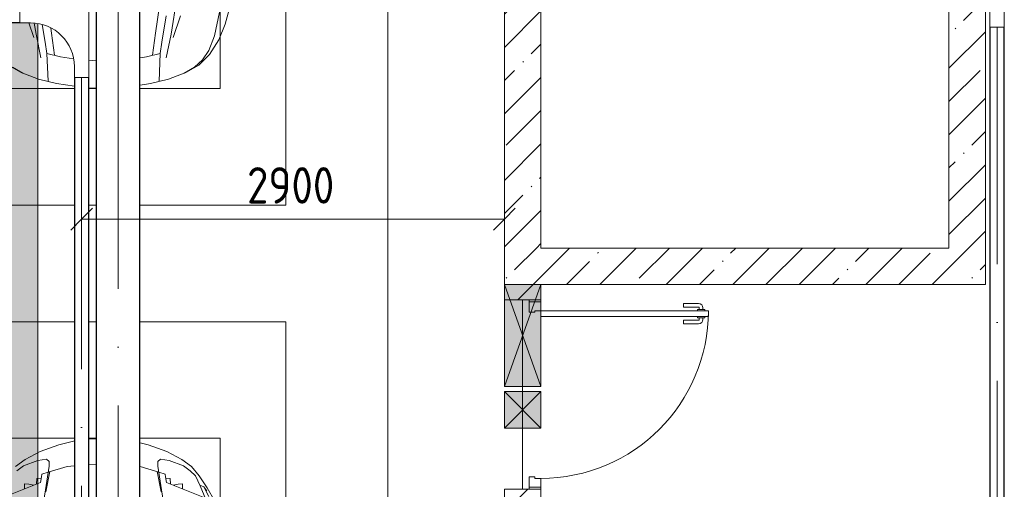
# Model space of a CAD drawing. Header units: millimetres. Extents: x -32229 to 192519, y -13689 to 125138.
# Tile 111 of 183: x 91380 to 98135, y 23700 to 26922. Entities that reach past the tile are written whole.
import ezdxf

# ---------------------------------------------------------------- set-up
doc = ezdxf.new("R2010")
doc.units = ezdxf.units.MM
doc.linetypes.add('ADSK_Осевая', pattern=[2800, 2000, -400, 0, -400])
for name, color, linetype, lineweight in [('A-____-____-DIMS', 7, 'Continuous', 9), ('A-____-____-DIMS-200', 7, 'Continuous', 9), ('A-DETL-GENF-OTLN', 7, 'Continuous', 18), ('A-DOOR-____-MCUT', 7, 'Continuous', 9), ('A-DOOR-____-OTLN', 7, 'Continuous', 18), ('A-DOOR-FRAM-MCUT', 7, 'Continuous', 9), ('A-FLOR-____-OTLN', 7, 'Continuous', 18), ('A-GLAZ-____-MCUT', 7, 'Continuous', 9), ('A-GLAZ-____-OTLN', 7, 'Continuous', 18), ('A-WALL-____-MCUT', 7, 'Continuous', 40), ('A-WALL-____-PATT', 7, 'Continuous', 40), ('C-PRKG-____-OTLN', 7, 'Continuous', 18), ('E-CABL-TRAY-CNTR', 7, 'ADSK_Осевая', 18), ('E-CABL-TRAY-OTLN', 7, 'Continuous', 18), ('M-EQPM-____-OTLN', 7, 'Continuous', 18)]:
    doc.layers.add(name, color=color, linetype=linetype, lineweight=lineweight)
doc.styles.add('GOST Common_4', font='GOST_Common.ttf', dxfattribs={"width": 0.9, "height": 250})
doc.dimstyles.new('ГОСТ_2_5_мм2', dxfattribs={"dimscale": 304.8, "dimtxt": 251.428749, "dimasz": 0.492126, "dimexe": 0.492126, "dimexo": 0.656168, "dimgap": 0.098425, "dimtad": 1, "dimdec": 0, "dimdsep": 46, "dimtxsty": 'GOST Common_4', "dimblk1": 'OBLIQUE', "dimblk2": 'OBLIQUE', "dimsah": 1, "dimcen": 0.09, "dimazin": 2, "dimtfac": 1, "dimtdec": 4, "dimtix": 1, "dimtmove": 0, "dimatfit": 3, "dimfxl": 1, "dimtvp": 1, "dimtolj": 1, "dimtzin": 0, "dimarcsym": 2})
pattern_1 = [(45, (0, 0), (-228.0985, 228.0985), []), (45, (228.1, 0), (-228.0985, 228.0985), [403.225, -80.645, 6.706, -73.939])]

# ---------------------------------------------------------------- blocks, each defined once
blk = doc.blocks.new('АР_Лоток - 200х100h_ЛВ1-7518962--01 ЭЛ')
at = {"layer": 'M-EQPM-____-OTLN', "lineweight": 13, "true_color": 0xf3f3f3}
h = blk.add_hatch(color=7, dxfattribs=at)
h.paths.add_polyline_path([(20700, -100), (20700, 100), (16354.7, 100), (16349.8, 50), (16349.8, -100), (17987, -100)])
h.paths.add_polyline_path([(16249.8, 50), (16244, 100), (5355, 100), (5350.1, 50), (5350.1, -100), (16249.8, -100), (16249.8, -25)])
h.paths.add_polyline_path([(5250.1, 50), (5244.3, 100), (0, 100), (0, -100), (5250.1, -100), (5250.1, -25)])
blk = doc.blocks.new('АР_Дверь однопольная - 1300х2100h_лест__лифт_ холл-5436425--01 ЭЛ')
at = {"layer": 'A-DOOR-____-MCUT', "color": 253, "lineweight": 13, "true_color": 0xaaaaaa}
for p, q in [((-575, 1275), (-575, 125)), ((-535, 1275), (-575, 1275)), ((-535, 125), (-535, 1275)), ((-575, 125), (-535, 125))]:
    blk.add_line(p, q, dxfattribs=at)
at = {"layer": 'A-DOOR-____-OTLN', "color": 253, "lineweight": 5, "true_color": 0xaaaaaa}
for p, q in [((-583, 1237.5), (-595, 1237.5)), ((-583, 1250), (-583, 1200)), ((-575, 1250), (-583, 1250)), ((-535, 1250), (-527, 1250)), ((-527, 1250), (-527, 1200)), ((-527, 1237.5), (-515, 1237.5)), ((-625, 1105), (-625, 1207.5)), ((-600, 1105), (-600, 1207.5)), ((-583, 1212.5), (-595, 1212.5)), ((-583, 1200), (-575, 1200)), ((-527, 1200), (-535, 1200)), ((-527, 1212.5), (-515, 1212.5)), ((-510, 1105), (-510, 1207.5)), ((-485, 1105), (-485, 1207.5)), ((-600, 1105), (-625, 1105)), ((-510, 1105), (-485, 1105))]:
    blk.add_line(p, q, dxfattribs=at)
for centre, radius, start, end in [((-595, 1207.5), 30, 90, 180), ((-575, 125), 1150, 360, 90), ((-515, 1207.5), 30, 360, 90), ((-595, 1207.5), 4.99, 90, 180), ((-515, 1207.5), 4.99, 0, 90)]:
    blk.add_arc(centre, radius, start, end, dxfattribs=at)
at = {"layer": 'A-DOOR-FRAM-MCUT', "color": 253, "lineweight": 13, "true_color": 0xaaaaaa}
for p, q in [((-635, 125), (-650, 125)), ((-575, 125), (-635, 125)), ((-635, 125), (-635, 45)), ((-575, 85), (-575, 125)), ((-565, 85), (-575, 85)), ((-565, 45), (-565, 85)), ((575, 85), (565, 85)), ((565, 85), (565, 45)), ((635, 125), (575, 125)), ((575, 125), (575, 85)), ((635, 45), (635, 125)), ((635, 125), (650, 125)), ((-635, 45), (-650, 45)), ((-635, 45), (-565, 45)), ((565, 45), (635, 45)), ((635, 45), (650, 45))]:
    blk.add_line(p, q, dxfattribs=at)
blk = doc.blocks.new('АР_Отверстие прямоугольное - АПТ-5092031--01 ЭЛ')
at = {"layer": 'A-GLAZ-____-OTLN', "lineweight": 13, "true_color": 0xf0f0f0}
blk.add_hatch(color=7, dxfattribs=at).paths.add_polyline_path([(-225, -125), (475, -125), (475, 125), (-225, 125)])
at = {"layer": 'A-GLAZ-____-MCUT', "color": 253, "lineweight": 13, "true_color": 0xaaaaaa}
for p, q in [((-225, 125), (-225, -125)), ((475, 125), (475, -125))]:
    blk.add_line(p, q, dxfattribs=at)
at = {"layer": 'A-GLAZ-____-OTLN', "color": 253, "lineweight": 5, "true_color": 0xaaaaaa}
for p, q in [((475, 125), (-225, -125)), ((-225, 125), (475, -125))]:
    blk.add_line(p, q, dxfattribs=at)
at = {"layer": 'A-GLAZ-____-OTLN', "color": 253, "lineweight": 13, "true_color": 0xaaaaaa}
for p, q in [((475, 125), (-225, 125)), ((-225, 125), (-225, -125)), ((475, -125), (475, 125)), ((-225, -125), (475, -125))]:
    blk.add_line(p, q, dxfattribs=at)
blk = doc.blocks.new('АР_Отверстие прямоугольное - ВК-3951055--01 ЭЛ')
at = {"layer": 'A-GLAZ-____-OTLN', "lineweight": 13, "true_color": 0xf0f0f0}
blk.add_hatch(color=7, dxfattribs=at).paths.add_polyline_path([(0, -125), (250, -125), (250, 125), (0, 125)])
at = {"layer": 'A-GLAZ-____-MCUT', "color": 253, "lineweight": 13, "true_color": 0xaaaaaa}
for p, q in [((0, 125), (0, -125)), ((250, 125), (250, -125))]:
    blk.add_line(p, q, dxfattribs=at)
at = {"layer": 'A-GLAZ-____-OTLN', "color": 253, "lineweight": 5, "true_color": 0xaaaaaa}
for p, q in [((250, 125), (0, -125)), ((0, 125), (250, -125))]:
    blk.add_line(p, q, dxfattribs=at)
at = {"layer": 'A-GLAZ-____-OTLN', "color": 253, "lineweight": 13, "true_color": 0xaaaaaa}
for p, q in [((250, 125), (0, 125)), ((0, 125), (0, -125)), ((250, -125), (250, 125)), ((0, -125), (250, -125))]:
    blk.add_line(p, q, dxfattribs=at)
blk = doc.blocks.new('АР_Машиноместо - 4900x2400_М__5300х2500_-V267--01 ЭЛ')
at = {"layer": 'A-DETL-GENF-OTLN', "color": 253, "lineweight": 13, "true_color": 0xaaaaaa}
for p, q in [((539.3, 1140.4), (487.4, 1232.1)), ((586.9, 1126.3), (548.2, 1220.1)), ((841.1, 1225.9), (877.7, 991.4)), ((1658.9, 1225.9), (1622.3, 991.4)), ((561.3, 1132.6), (540.4, 1159.6)), ((882.6, 1027.5), (853.8, 1167.4)), ((1617.4, 1027.5), (1646.2, 1167.4)), ((593.2, 1056.8), (539.3, 1140.4)), ((589, 1121.6), (561.3, 1132.6)), ((617.9, 1057.3), (586.9, 1126.3)), ((647.2, 992.8), (593.2, 1056.8)), ((654.7, 1024.4), (617.9, 1057.3)), ((700.9, 989.1), (655, 1024.3)), ((999.6, 994.6), (871.4, 1031.3)), ((1499.8, 994.5), (1628.6, 1031.3)), ((1799.1, 989.1), (1845, 1024.3)), ((711.9, 946.2), (647.2, 992.8)), ((800.1, 952.6), (700.9, 989.1)), ((815.8, 891), (711.9, 946.2)), ((859, 944.1), (800.1, 952.6)), ((877.7, 958.9), (859, 944.1)), ((877.7, 991.4), (877.7, 958.9)), ((1299.6, 978.5), (1350, 979.4)), ((1450, 988.7), (1499.8, 994.5)), ((1622.3, 991.4), (1622.3, 958.9)), ((1622.3, 958.9), (1641, 944.1)), ((1641, 944.1), (1699.9, 952.6)), ((1684.2, 891), (1788.1, 946.2)), ((1699.9, 952.6), (1799.1, 989.1)), ((1788.1, 946.2), (1852.8, 992.8)), ((943.3, 845.1), (815.8, 891)), ((1556.7, 845.1), (1684.2, 891)), ((999.6, 830.3), (943.3, 845.1)), ((1450, 817.8), (1455.8, 818.6)), ((1455.8, 818.6), (1556.7, 845.1)), ((1299.6, 802.6), (1350, 805.1))]:
    blk.add_line(p, q, dxfattribs=at)
at = {"layer": 'A-DETL-GENF-OTLN', "color": 254, "lineweight": 13, "true_color": 0xd4d4d4}
for p, q in [((561.7, 1132.1), (527.9, 1198.6)), ((818.8, 1102.9), (554, 1208.1)), ((1681.2, 1102.9), (1946, 1208.1)), ((709.1, 1112.7), (708.2, 1146.9)), ((737.7, 1113.6), (709.1, 1112.7)), ((772.6, 1121.3), (737.7, 1113.6)), ((792.9, 1076.2), (791.2, 1114.5)), ((824.1, 1063.7), (818.8, 1102.9)), ((1675.9, 1063.7), (1681.2, 1102.9)), ((1707.1, 1076.2), (1708.8, 1114.5)), ((1727.4, 1121.3), (1762.3, 1113.6)), ((1762.3, 1113.6), (1790.9, 1112.7)), ((1790.9, 1112.7), (1791.8, 1146.9)), ((823.3, 1074.4), (792.9, 1076.2)), ((827.7, 1045), (824.1, 1063.7)), ((871.3, 1031.9), (827.7, 1045)), ((1628.7, 1031.9), (1672.3, 1045)), ((1672.3, 1045), (1675.9, 1063.7)), ((1676.7, 1074.4), (1707.1, 1076.2))]:
    blk.add_line(p, q, dxfattribs=at)
at = {"layer": 'C-PRKG-____-OTLN', "color": 253, "lineweight": 13, "true_color": 0xaaaaaa}
for p, q in [((0, 0), (0, 5300)), ((450, 800), (450, 4500)), ((450, 800), (999.6, 800)), ((1299.6, 800), (1350, 800)), ((1450, 800), (2050, 800)), ((999.6, 0), (0, 0)), ((1350, 0), (1299.6, 0)), ((2500, 0), (1450, 0))]:
    blk.add_line(p, q, dxfattribs=at)
blk = doc.blocks.new('АР_Машиноместо - 4900x2400_М__5300х2500_-V268--01 ЭЛ')
at = {"layer": 'A-DETL-GENF-OTLN', "color": 253, "lineweight": 13, "true_color": 0xaaaaaa}
for p, q in [((927, 4466.6), (804.4, 4436.7)), ((999.6, 4476.8), (927, 4466.6)), ((1299.6, 4497.4), (1350, 4494.8)), ((1450, 4483.9), (1573, 4466.6)), ((1573, 4466.6), (1695.6, 4436.7)), ((686, 4391.6), (596.3, 4340.6)), ((804.4, 4436.7), (686, 4391.6)), ((861.2, 4260.3), (869.3, 4451.1)), ((1638.8, 4260.3), (1630.7, 4451.1)), ((1695.6, 4436.7), (1814, 4391.6)), ((1814, 4391.6), (1903.7, 4340.6)), ((596.3, 4340.6), (522.5, 4267.9)), ((522.5, 4267.9), (458.6, 4167)), ((955.5, 4283.9), (861, 4259.4)), ((914, 4272.5), (893.6, 4121.6)), ((999.6, 4290.1), (955.5, 4283.9)), ((1299.6, 4309.5), (1350, 4306.9)), ((1455.3, 4296.5), (1544.5, 4283.9)), ((1544.5, 4283.9), (1639, 4259.4)), ((1586, 4272.5), (1606.4, 4121.6)), ((458.6, 4167), (416.4, 4059.2)), ((893.6, 4121.6), (863.9, 3917.5)), ((1606.4, 4121.6), (1611.7, 4085.5)), ((416.4, 4059.2), (387.4, 3958.4))]:
    blk.add_line(p, q, dxfattribs=at)
at = {"layer": 'A-DETL-GENF-OTLN', "color": 254, "lineweight": 13, "true_color": 0xd4d4d4}
for p, q in [((696.3, 4395.8), (625, 4354.8)), ((1803.7, 4395.8), (1875, 4354.8)), ((625, 4354.8), (571.5, 4303.1)), ((571.5, 4303.1), (527.8, 4239.8)), ((786.9, 4128.3), (821.1, 4289.8)), ((849, 4182.8), (861.2, 4260.3)), ((1651, 4182.8), (1638.8, 4260.3)), ((1713.1, 4128.3), (1678.9, 4289.8)), ((527.8, 4239.8), (488.6, 4138.1)), ((488.6, 4138.1), (454.7, 3976.8)), ((722.7, 4001.8), (771.7, 4149.8)), ((723.2, 3741.5), (786.9, 4128.3)), ((819.4, 4000.8), (849, 4182.8)), ((1670.6, 4062.2), (1651, 4182.8)), ((1725.6, 4052.5), (1713.1, 4128.3)), ((1761.3, 4050.1), (1728.3, 4149.8))]:
    blk.add_line(p, q, dxfattribs=at)
at = {"layer": 'C-PRKG-____-OTLN', "color": 253, "lineweight": 13, "true_color": 0xaaaaaa}
for p, q in [((999.6, 5300), (0, 5300)), ((0, 2196), (0, 5300)), ((1350, 5300), (1299.6, 5300)), ((2500, 5300), (1450, 5300)), ((450, 4500), (999.6, 4500)), ((450, 2196), (450, 4500)), ((1299.6, 4500), (1350, 4500)), ((1450, 4500), (2050, 4500))]:
    blk.add_line(p, q, dxfattribs=at)
blk = doc.blocks.new('Наметкина 10_РД_АР_П_отсоединено_rvt-1--01 ЭЛ')
at = {"layer": 'A-WALL-____-PATT', "lineweight": 5, "true_color": 0xaaaaaa}
h = blk.add_hatch(dxfattribs=at)
h.set_pattern_fill('FP_1', color=253, style=0, pattern_type=2)
h.set_pattern_definition(pattern_1)
h.paths.add_polyline_path([(94705.3, 25355), (94955.3, 25355), (94955.3, 28754), (94705.3, 28754), (94705.3, 25828.2)])
h.paths.add_polyline_path([(94931.1, 28854), (94955.3, 28854), (94955.3, 35865.1), (94705.3, 35865), (94705.3, 28854), (94926.2, 28854)])
h = blk.add_hatch(dxfattribs=at)
h.set_pattern_fill('FP_1', color=253, style=0, pattern_type=2)
h.set_pattern_definition(pattern_1)
h.paths.add_polyline_path([(98005.3, 25355), (98005.3, 27065), (97755.3, 27065), (97755.3, 25355)])
h = blk.add_hatch(dxfattribs=at)
h.set_pattern_fill('FP_1', color=253, style=0, pattern_type=2)
h.set_pattern_definition(pattern_1)
h.paths.add_polyline_path([(98005.3, 25105), (98005.3, 25355), (94705.3, 25355), (94705.3, 25105), (96811.1, 25105)])
h = blk.add_hatch(dxfattribs=at)
h.set_pattern_fill('FP_1', color=253, style=0, pattern_type=2)
h.set_pattern_definition(pattern_1)
h.paths.add_polyline_path([(94804.8, 8150), (94955.3, 8150), (94955.3, 13649.9), (94705.3, 13649.9), (94705.3, 8150)])
h.paths.add_polyline_path([(94705.3, 14949.9), (94955.3, 14949.9), (94955.3, 23700), (94705.3, 23700), (94705.3, 20045.6)])
h.paths.add_polyline_path([(94705.3, 25000), (94955.3, 25000), (94955.3, 25105), (94705.3, 25104.9)])
at = {"layer": 'A-FLOR-____-OTLN', "color": 253, "lineweight": 13, "true_color": 0xaaaaaa}
for p, q in [((93905.3, 28754), (93905.3, 10700.4)), ((93905.3, 28754), (93905.3, 10700.4)), ((91505.3, 26895), (91505.3, 16005.1)), ((94830.3, 25000), (94830.3, 24404.9)), ((94830.3, 24404.9), (94830.3, 25000)), ((94830.3, 24404.9), (94830.3, 24369.9)), ((94830.3, 24369.9), (94830.3, 24404.9)), ((94830.3, 24369.9), (94830.3, 24119.9)), ((94830.3, 24119.9), (94830.3, 24369.9)), ((94830.3, 24119.9), (94830.3, 23700)), ((94830.3, 23700), (94830.3, 24119.9))]:
    blk.add_line(p, q, dxfattribs=at)
at = {"layer": 'A-WALL-____-MCUT', "color": 253, "lineweight": 13, "true_color": 0xaaaaaa}
for p, q in [((94705.3, 27315), (94705.3, 25355)), ((94955.3, 25355), (94955.3, 27315)), ((97755.3, 27065), (97755.3, 25355)), ((98005.3, 25355), (98005.3, 27065)), ((94705.3, 25355), (94705.3, 25105)), ((97755.3, 25355), (94955.3, 25355)), ((98005.3, 25105), (98005.3, 25355)), ((94705.3, 25104.9), (94705.3, 25000)), ((94955.3, 25105), (98005.3, 25105)), ((94955.3, 25000), (94955.3, 25104.9)), ((94705.3, 25000), (94955.3, 25000)), ((94705.3, 23700), (94705.3, 14949.9)), ((94955.3, 23700), (94705.3, 23700)), ((94955.3, 23600), (94955.3, 23700))]:
    blk.add_line(p, q, dxfattribs=at)
at = {"layer": 'A-DOOR-____-OTLN', "color": 253, "lineweight": 13, "true_color": 0xaaaaaa, "rotation": 269.9999999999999}
blk.add_blockref('АР_Дверь однопольная - 1300х2100h_лест__лифт_ холл-5436425--01 ЭЛ', (94830.3, 24350), dxfattribs=at)
at = {"layer": 'A-GLAZ-____-OTLN', "color": 253, "lineweight": 13, "true_color": 0xaaaaaa, "rotation": 89.99999999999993}
for name, p in [('АР_Отверстие прямоугольное - АПТ-5092031--01 ЭЛ', (94830.3, 24629.9)), ('АР_Отверстие прямоугольное - ВК-3951055--01 ЭЛ', (94830.3, 24119.9))]:
    blk.add_blockref(name, p, dxfattribs=at)
at = {"layer": 'C-PRKG-____-OTLN', "color": 253, "lineweight": 13, "true_color": 0xaaaaaa, "rotation": 180}
for name, p in [('АР_Машиноместо - 4900x2400_М__5300х2500_-V268--01 ЭЛ', (93205.3, 30950)), ('АР_Машиноместо - 4900x2400_М__5300х2500_-V267--01 ЭЛ', (93205.3, 24850))]:
    blk.add_blockref(name, p, dxfattribs=at)
at = {"layer": 'M-EQPM-____-OTLN', "color": 253, "lineweight": 13, "true_color": 0xaaaaaa, "rotation": 270}
blk.add_blockref('АР_Лоток - 200х100h_ЛВ1-7518962--01 ЭЛ', (91405.3, 32250), dxfattribs=at)
blk = doc.blocks.new('M_Горизонтальный тройник для канального - Радиус 300 мм-1473419--01 ЭЛ')
at = {"layer": 'E-CABL-TRAY-OTLN', "color": 150, "true_color": 0x0080ff}
for p, q in [((425, 50), (-425, 50)), ((-425, 50), (-425, -50)), ((425, -50), (425, 50)), ((-425, -50), (-350, -50)), ((350, -50), (425, -50)), ((-50, -350), (-50, -425)), ((50, -425), (50, -350)), ((-50, -425), (50, -425))]:
    blk.add_line(p, q, dxfattribs=at)
for centre, start, end in [((-350, -350), 0, 90), ((350, -350), 90, 180)]:
    blk.add_arc(centre, 300, start, end, dxfattribs=at)
blk = doc.blocks.new('M_Вертикальный внутренний изгиб-колено для канального - Стандартное-2426306--01 ЭЛ')
at = {"layer": 'E-CABL-TRAY-OTLN', "color": 1, "true_color": 0xff0000}
for p, q in [((98035.1, 26959.7), (98035.1, 27033.9)), ((98035.1, 27033.9), (98135.1, 27033.9)), ((98135.1, 27033.9), (98135.1, 26959.7)), ((98035.1, 26945), (98035.1, 26959.7)), ((98135.1, 26959.7), (98135.1, 26945)), ((98035.1, 26945), (98035.1, 26870)), ((98135.1, 26870), (98135.1, 26945)), ((98135.1, 26870), (98035.1, 26870))]:
    blk.add_line(p, q, dxfattribs=at)
blk = doc.blocks.new('DIMBLOCK63--01 ЭЛ')
at = {"layer": 'A-____-____-DIMS-200'}
for p, q in [((91805.3, 25459.5), (91805.3, 25703.4)), ((91805.3, 25553.4), (91880.3, 25628.4)), ((94705.3, 25553.4), (94780.3, 25628.4)), ((91805.3, 25553.4), (91730.3, 25478.4)), ((91805.3, 25553.4), (94705.3, 25553.4)), ((91805.3, 25553.4), (91805.3, 25459.5)), ((94705.3, 25553.4), (94630.3, 25478.4)), ((94705.3, 25555), (94705.3, 25403.4)), ((94705.3, 25553.4), (94705.3, 25555))]:
    blk.add_line(p, q, dxfattribs=at)
at = {"layer": 'A-____-____-DIMS-200', "color": 0, "insert": (92939.9, 25910.1), "char_height": 250, "width": 756.843, "attachment_point": 1, "line_spacing_factor": 1.022761, "style": 'GOST Common_4'}
blk.add_mtext('2900', dxfattribs=at)
blk = doc.blocks.new('_Oblique')
at = {"color": 0, "linetype": 'ByBlock', "lineweight": -2}
blk.add_line((-0.5, -0.5), (0.5, 0.5), dxfattribs=at)

msp = doc.modelspace()

# ---------------------------------------------------------------- linework, layer by layer
at = {"layer": 'E-CABL-TRAY-CNTR', "color": 1, "true_color": 0xff0000}
for p, q in [((92055.6, 11075.4), (92055.6, 28379)), ((98085.1, 19644.2), (98085.1, 26870))]:
    msp.add_line(p, q, dxfattribs=at)
at = {"layer": 'E-CABL-TRAY-CNTR', "color": 150, "true_color": 0x0080ff}
msp.add_line((91805.3, 26524.9), (91805.3, 16375.2), dxfattribs=at)
at = {"layer": 'E-CABL-TRAY-OTLN', "color": 1, "true_color": 0xff0000}
for p, q in [((91905.6, 11075.4), (91905.6, 28379)), ((91908.2, 11075.4), (91908.2, 28379)), ((92203.1, 11075.4), (92203.1, 28379)), ((92205.6, 11075.4), (92205.6, 28379)), ((98035.1, 26870), (98037.6, 26870)), ((98035.1, 19644.2), (98035.1, 26870)), ((98037.6, 19644.2), (98037.6, 26870)), ((98132.6, 26870), (98135.1, 26870)), ((98132.6, 19644.2), (98132.6, 26870)), ((98135.1, 19644.2), (98135.1, 26870))]:
    msp.add_line(p, q, dxfattribs=at)
at = {"layer": 'E-CABL-TRAY-OTLN', "color": 5, "true_color": 0x0000ff}
for p, q in [((91380.3, 26902.4), (89305.3, 26902.4)), ((91380.3, 26899.9), (89305.3, 26899.9)), ((91380.3, 26902.4), (91380.3, 26899.9))]:
    msp.add_line(p, q, dxfattribs=at)
at = {"layer": 'E-CABL-TRAY-OTLN', "color": 150, "true_color": 0x0080ff}
for p, q in [((91755.3, 26524.9), (91757.8, 26524.9)), ((91755.3, 26524.9), (91755.3, 16375.2)), ((91757.8, 26524.9), (91757.8, 16375.2)), ((91852.8, 26524.9), (91855.3, 26524.9)), ((91852.8, 26524.9), (91852.8, 16375.2)), ((91855.3, 26524.9), (91855.3, 16375.2))]:
    msp.add_line(p, q, dxfattribs=at)

# ---------------------------------------------------------------- block references
at = {"lineweight": 5}
msp.add_blockref('Наметкина 10_РД_АР_П_отсоединено_rvt-1--01 ЭЛ', (0, 0), dxfattribs=at)
at = {"layer": 'E-CABL-TRAY-OTLN', "color": 150, "true_color": 0x0080ff, "rotation": 270}
msp.add_blockref('M_Горизонтальный тройник для канального - Радиус 300 мм-1473419--01 ЭЛ', (91805.3, 26949.9), dxfattribs=at)
at = {"layer": 'E-CABL-TRAY-OTLN', "color": 1, "true_color": 0xff0000}
msp.add_blockref('M_Вертикальный внутренний изгиб-колено для канального - Стандартное-2426306--01 ЭЛ', (0, 0), dxfattribs=at)

# ---------------------------------------------------------------- dimensions: what is measured, and where the dimension line sits
at = {"layer": 'A-____-____-DIMS'}
dim = msp.add_linear_dim(base=(94705.3, 25553.4), p1=(91805.3, 25659.5), p2=(94705.3, 25355), dimstyle='ГОСТ_2_5_мм2', override={"dimpost": '<>', "dimfxl": 2915.941197}, dxfattribs=at)
dim.commit()
dim.dimension.update_dxf_attribs({"geometry": 'DIMBLOCK63--01 ЭЛ', "text_midpoint": (93255.3, 25708.4)})

doc.saveas('drawing.dxf')
